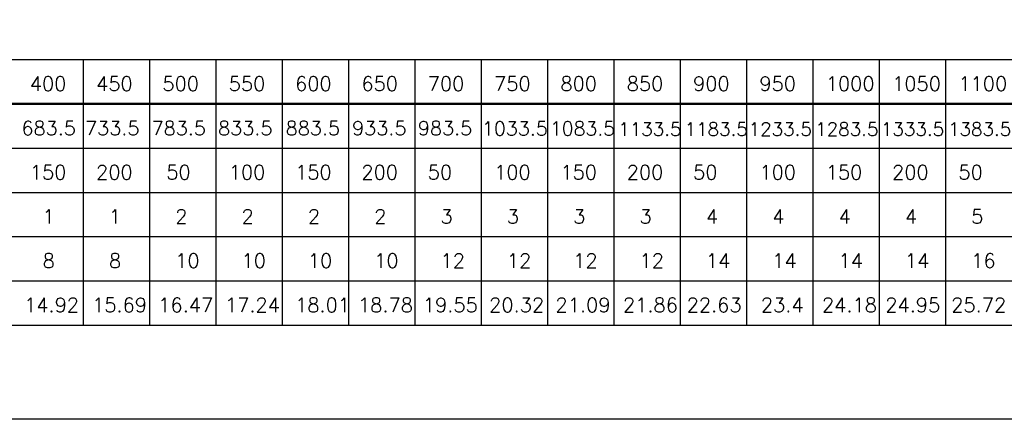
# Model space of a CAD drawing. Header units: millimetres. Extents: x 2163 to 8256, y 0 to 2680.
# Tile 19 of 47: x 4760 to 5546, y 0 to 319. Entities that reach past the tile are written whole.
import ezdxf

# ---------------------------------------------------------------- set-up
doc = ezdxf.new("R2010")
doc.units = ezdxf.units.MM
doc.layers.add('5', color=7, linetype='Continuous')
doc.styles.add('AUDIT_D_050119080722-0', font='TXT.shx')

msp = doc.modelspace()

# ---------------------------------------------------------------- linework, layer by layer
at = {"color": 5}
msp.add_lwpolyline([(4144.144, 2680.163), (5976.409, 2680.163), (5976.409, 0), (4144.144, 0)], close=True, dxfattribs=at)
at = {"layer": '5', "color": 3}
for p, q in [((4365.478, 287.091), (5711.162, 287.091)), ((4810.507, 287.091), (4810.507, 75.172)), ((4863.487, 287.091), (4863.487, 75.172)), ((4916.467, 287.091), (4916.467, 75.172)), ((4969.446, 287.091), (4969.446, 75.172)), ((5022.426, 287.091), (5022.426, 75.172)), ((5075.406, 287.091), (5075.406, 75.172)), ((5128.386, 287.091), (5128.386, 75.172)), ((5181.365, 287.091), (5181.365, 75.172)), ((5234.345, 287.091), (5234.345, 75.172)), ((5287.325, 287.091), (5287.325, 75.172)), ((5340.304, 287.091), (5340.304, 75.172)), ((5393.284, 287.091), (5393.284, 75.172)), ((5446.264, 287.091), (5446.264, 75.172)), ((5499.244, 287.091), (5499.244, 75.172)), ((5499.244, 287.091), (5499.244, 75.172)), ((5499.244, 287.091), (5499.244, 75.172)), ((4365.478, 216.451), (5711.162, 216.451)), ((4365.478, 181.131), (5711.162, 181.131)), ((4365.478, 145.811), (5711.162, 145.811)), ((4365.478, 110.492), (5711.162, 110.492)), ((4365.478, 75.172), (5711.162, 75.172))]:
    msp.add_line(p, q, dxfattribs=at)
at = {"layer": '5', "color": 3, "const_width": 1.766}
msp.add_lwpolyline([(4365.478, 251.771), (5711.162, 251.771)], dxfattribs=at)

# ---------------------------------------------------------------- texts
at = {"layer": '5', "color": 2, "style": 'AUDIT_D_050119080722-0'}
for s, height, p in [('400', 11.3833, (4767.815, 262.177)), ('450', 11.3833, (4820.795, 262.177)), ('500', 11.3833, (4873.775, 262.177)), ('550', 11.3833, (4926.754, 262.177)), ('600', 11.3833, (4979.734, 262.177)), ('650', 11.3833, (5032.714, 262.177)), ('700', 11.3833, (5085.693, 262.177)), ('750', 11.3833, (5138.673, 262.177)), ('800', 11.3833, (5191.653, 262.177)), ('850', 11.3833, (5244.632, 262.177)), ('900', 11.3833, (5297.612, 262.177)), ('950', 11.3833, (5350.592, 262.177)), ('1000', 11.3833, (5403.572, 262.177)), ('1050', 11.3833, (5456.551, 262.177)), ('1100', 11.3833, (5509.531, 262.177)), ('683.5', 11.2694, (4761.197, 226.753)), ('733.5', 11.2694, (4812.005, 226.753)), ('783.5', 11.2694, (4865.098, 226.753)), ('833.5', 11.2694, (4918.256, 226.753)), ('883.5', 11.2694, (4972.208, 226.753)), ('933.5', 11.2694, (5025.275, 226.753)), ('983.5', 11.2694, (5077.822, 226.753)), ('1033.5', 11.1567, (5128.972, 226.65)), ('1083.5', 11.0452, (5183.289, 226.548)), ('1133.5', 10.7171, (5237.859, 226.248)), ('1183.5', 10.7171, (5290.847, 226.248)), ('1233.5', 10.7171, (5342.025, 226.248)), ('1283.5', 10.7171, (5395.177, 226.248)), ('1333.5', 10.7171, (5447.68, 226.248)), ('1383.5', 10.7171, (5501.267, 226.248)), ('150', 11.3833, (4767.815, 191.537)), ('200', 11.3833, (4820.795, 191.537)), ('50', 11.3833, (4876.848, 191.537)), ('100', 11.3833, (4926.754, 191.537)), ('150', 11.3833, (4979.734, 191.537)), ('200', 11.3833, (5032.714, 191.537)), ('50', 11.3833, (5085.693, 191.537)), ('100', 11.3833, (5138.673, 191.537)), ('150', 11.3833, (5191.653, 191.537)), ('200', 11.3833, (5244.632, 191.537)), ('50', 11.3833, (5297.612, 191.537)), ('100', 11.3833, (5350.592, 191.537)), ('150', 11.3833, (5403.572, 191.537)), ('200', 11.3833, (5456.551, 191.537)), ('50', 11.3833, (5509.531, 191.537)), ('8', 11.383, (4778.06, 120.898)), ('8', 11.383, (4831.04, 120.898)), ('10', 11.3833, (4884.019, 120.898)), ('10', 11.3833, (4936.999, 120.898)), ('10', 11.3833, (4989.979, 120.898)), ('10', 11.3833, (5042.958, 120.898)), ('12', 11.3833, (5095.938, 120.898)), ('12', 11.3833, (5148.918, 120.898)), ('12', 11.3833, (5201.898, 120.898)), ('12', 11.3833, (5254.877, 120.898)), ('14', 11.3833, (5307.857, 120.898)), ('14', 11.3833, (5360.837, 120.898)), ('14', 11.3833, (5413.816, 120.898)), ('14', 11.3833, (5466.796, 120.898)), ('16', 11.3833, (5519.776, 120.898)), ('14.92', 11.3833, (4763.29, 85.578)), ('15.69', 11.3833, (4817.583, 85.578)), ('16.47', 11.3833, (4870.474, 85.578)), ('17.24', 11.3833, (4923.74, 85.578)), ('18.01', 11.3833, (4979.734, 85.578)), ('18.78', 11.3833, (5029.999, 85.578)), ('19.55', 11.3833, (5081.772, 85.578)), ('20.32', 11.3833, (5134.751, 85.578)), ('21.09', 11.3833, (5187.731, 85.578)), ('21.86', 11.3833, (5241.616, 85.578)), ('22.63', 11.3833, (5292.484, 85.578)), ('23.4', 11.3833, (5351.782, 85.578)), ('24.18', 11.3833, (5400.555, 85.578)), ('24.95', 11.3833, (5451.121, 85.578)), ('25.72', 11.3833, (5503.799, 85.578))]:
    msp.add_text(s, height=height, dxfattribs=at).set_placement(p)
at = {"layer": '5', "color": 2, "lineweight": 0, "style": 'AUDIT_D_050119080722-0'}
for s, p in [('1', (4778.06, 156.217)), ('1', (4831.04, 156.217)), ('2', (4884.019, 156.217)), ('2', (4936.999, 156.217)), ('2', (4989.979, 156.217)), ('2', (5042.958, 156.217)), ('3', (5095.938, 156.217)), ('3', (5148.918, 156.217)), ('3', (5201.898, 156.217)), ('3', (5254.877, 156.217)), ('4', (5307.857, 156.217)), ('4', (5360.837, 156.217)), ('4', (5413.816, 156.217)), ('4', (5466.796, 156.217)), ('5', (5519.776, 156.217))]:
    msp.add_text(s, height=11.383, dxfattribs=at).set_placement(p)

doc.saveas('drawing.dxf')
